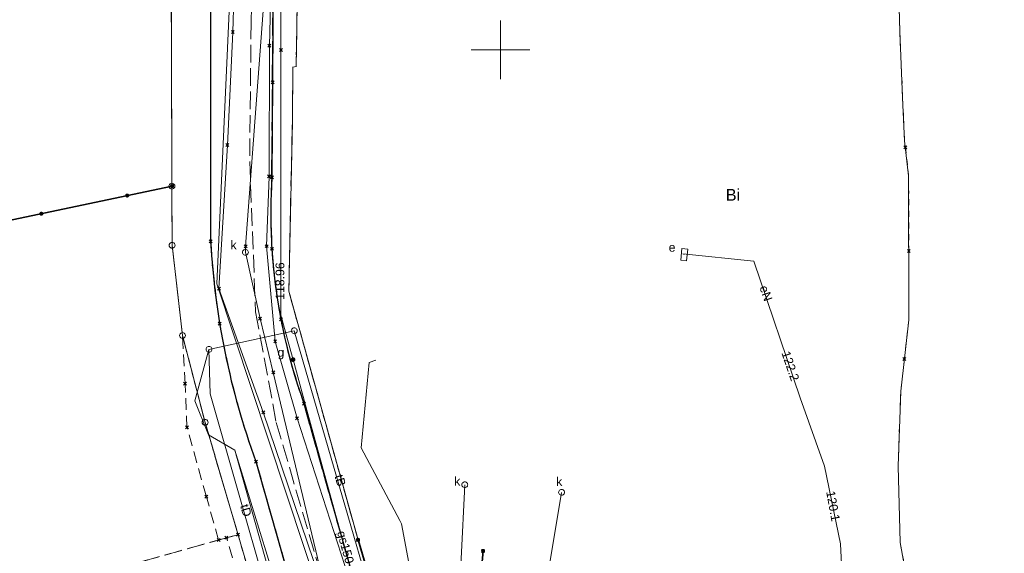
# Model space of a CAD drawing. Extents: x 6472695 to 6473494, y 5822279 to 5823456.
# Tile 37 of 49: x 6473009 to 6473093, y 5822707 to 5822753. Entities that reach past the tile are written whole.
import ezdxf
from ezdxf.enums import TextEntityAlignment as Align

# ---------------------------------------------------------------- set-up
doc = ezdxf.new("R2010")
doc.units = 0
for name, pattern in [('PRZER1-1', [1, 0.5, -0.5]), ('PRZER2-1', [1.5, 1, -0.5]), ('PRZER3-1', [2, 1.5, -0.5])]:
    doc.linetypes.add(name, pattern=pattern)
doc.layers.get('0').update_dxf_attribs({"color": 253, "linetype": 'CONTINUOUS'})
for name, color, linetype, lineweight in [('EGDE', 253, 'CONTINUOUS', 18), ('EGKK', 253, 'CONTINUOUS', 18), ('EGPG', 253, 'CONTINUOUS', 18), ('EGUG', 253, 'CONTINUOUS', 18), ('EGUG_O', 253, 'CONTINUOUS', 18), ('GELULI', 253, 'CONTINUOUS', 18), ('GSPPRB', 253, 'CONTINUOUS', 18), ('GUPPRZ_O', 253, 'CONTINUOUS', 18), ('OTKC', 253, 'CONTINUOUS', 18), ('OTKJ', 7, 'CONTINUOUS', 30), ('OTKK', 7, 'CONTINUOUS', 30), ('OTOO', 253, 'CONTINUOUS', 35), ('Ramka sekcyjna', 253, 'CONTINUOUS', 18), ('SUEP', 253, 'CONTINUOUS', 18), ('SUEP_O', 253, 'CONTINUOUS', 18), ('SUES', 253, 'CONTINUOUS', 18), ('SUES_O', 253, 'CONTINUOUS', 18), ('SUGP', 253, 'CONTINUOUS', 18), ('SUGP_O', 253, 'CONTINUOUS', 18), ('SUGU', 253, 'CONTINUOUS', 18), ('SUGU_O', 253, 'CONTINUOUS', 18), ('SUKP', 253, 'CONTINUOUS', 18), ('SUKS', 253, 'CONTINUOUS', 18), ('SUKS_O', 253, 'CONTINUOUS', 18), ('SUPK', 253, 'CONTINUOUS', 18), ('SUPW', 253, 'CONTINUOUS', 18), ('SUPW_O', 253, 'CONTINUOUS', 18), ('SUTP', 253, 'CONTINUOUS', 18), ('SUTP_O', 253, 'CONTINUOUS', 18), ('SUWP', 253, 'CONTINUOUS', 18)]:
    doc.layers.add(name, color=color, linetype=linetype, lineweight=lineweight)
doc.styles.add('Arial', font='Arial')

# ---------------------------------------------------------------- blocks, each defined once
blk = doc.blocks.new('D_GEPPGD1_2')
blk.add_hatch(color=0).paths.add_polyline_path([(0, -0.045), (0.013906, -0.042798), (0.02645, -0.036406), (0.036406, -0.02645), (0.042798, -0.013906), (0.045, 0), (0.042798, 0.013906), (0.036406, 0.02645), (0.02645, 0.036406), (0.013906, 0.042798), (0, 0.045), (-0.013906, 0.042798), (-0.02645, 0.036406), (-0.036406, 0.02645), (-0.042798, 0.013906), (-0.045, 0), (-0.042798, -0.013906), (-0.036406, -0.02645), (-0.02645, -0.036406), (-0.013906, -0.042798)])
blk = doc.blocks.new('D_GSPPRB0')
at = {"color": 0, "lineweight": 18}
for points in [[(-0.12726, -0.12726), (0.12726, 0.12726)], [(-0.12726, 0.12726), (0.12726, -0.12726)]]:
    blk.add_lwpolyline(points, dxfattribs=at)
blk = doc.blocks.new('D_GUPIKP1_1')
at = {"color": 0}
blk.add_lwpolyline([(0, 0.25), (0.064705, 0.241481), (0.125, 0.216506), (0.176777, 0.176777), (0.216506, 0.125), (0.241481, 0.064705), (0.25, 0), (0.241481, -0.064705), (0.216506, -0.125), (0.176777, -0.176777), (0.125, -0.216506), (0.064705, -0.241481), (0, -0.25), (-0.064705, -0.241481), (-0.125, -0.216506), (-0.176777, -0.176777), (-0.216506, -0.125), (-0.241481, -0.064705), (-0.25, 0), (-0.241481, 0.064705), (-0.216506, 0.125), (-0.176777, 0.176777), (-0.125, 0.216506), (-0.064705, 0.241481)], close=True, dxfattribs=at)
blk = doc.blocks.new('D_GUPIWZ1_1')
at = {"color": 0}
blk.add_lwpolyline([(0, 0.25), (0.064705, 0.241481), (0.125, 0.216506), (0.176777, 0.176777), (0.216506, 0.125), (0.241481, 0.064705), (0.25, 0), (0.241481, -0.064705), (0.216506, -0.125), (0.176777, -0.176777), (0.125, -0.216506), (0.064705, -0.241481), (0, -0.25), (-0.064705, -0.241481), (-0.125, -0.216506), (-0.176777, -0.176777), (-0.216506, -0.125), (-0.241481, -0.064705), (-0.25, 0), (-0.241481, 0.064705), (-0.216506, 0.125), (-0.176777, 0.176777), (-0.125, 0.216506), (-0.064705, 0.241481)], close=True, dxfattribs=at)
blk = doc.blocks.new('D_GUPGUT1')
blk.add_hatch(color=0).paths.add_polyline_path([(-0.2, 0), (-0.193185, -0.051764), (-0.173205, -0.1), (-0.141421, -0.141421), (-0.1, -0.173205), (-0.051764, -0.193185), (0, -0.2), (0.051764, -0.193185), (0.1, -0.173205), (0.141421, -0.141421), (0.173205, -0.1), (0.193185, -0.051764), (0.2, 0), (0.193185, 0.051764), (0.173205, 0.1), (0.141421, 0.141421), (0.1, 0.173205), (0.051764, 0.193185), (0, 0.2), (-0.051764, 0.193185), (-0.1, 0.173205), (-0.141421, 0.141421), (-0.173205, 0.1), (-0.193185, 0.051764)])
blk = doc.blocks.new('D_GEPPGD1_1')
at = {"color": 0}
blk.add_lwpolyline([(0, 0.25), (0.077254, 0.237764), (0.146946, 0.202254), (0.202254, 0.146946), (0.237764, 0.077254), (0.25, 0), (0.237764, -0.077254), (0.202254, -0.146946), (0.146946, -0.202254), (0.077254, -0.237764), (0, -0.25), (-0.077254, -0.237764), (-0.146946, -0.202254), (-0.202254, -0.146946), (-0.237764, -0.077254), (-0.25, 0), (-0.237764, 0.077254), (-0.202254, 0.146946), (-0.146946, 0.202254), (-0.077254, 0.237764)], close=True, dxfattribs=at)
blk = doc.blocks.new('D_GUPKSD1_1')
at = {"color": 0}
blk.add_lwpolyline([(0, 0.25), (0.064705, 0.241481), (0.125, 0.216506), (0.176777, 0.176777), (0.216506, 0.125), (0.241481, 0.064705), (0.25, 0), (0.241481, -0.064705), (0.216506, -0.125), (0.176777, -0.176777), (0.125, -0.216506), (0.064705, -0.241481), (0, -0.25), (-0.064705, -0.241481), (-0.125, -0.216506), (-0.176777, -0.176777), (-0.216506, -0.125), (-0.241481, -0.064705), (-0.25, 0), (-0.241481, 0.064705), (-0.216506, 0.125), (-0.176777, 0.176777), (-0.125, 0.216506), (-0.064705, 0.241481)], close=True, dxfattribs=at)
blk = doc.blocks.new('D_GUPESE1')
at = {"color": 0}
blk.add_lwpolyline([(-0.5, -0.25), (-0.5, 0.25), (0.5, 0.25), (0.5, -0.25)], close=True, dxfattribs=at)
blk = doc.blocks.new('D_GSLKOG1')
blk.add_hatch(color=0).paths.add_polyline_path([(-0.175, 0), (-0.169037, -0.045293), (-0.151554, -0.0875), (-0.123744, -0.123744), (-0.0875, -0.151554), (-0.045293, -0.169037), (0, -0.175), (0.045293, -0.169037), (0.0875, -0.151554), (0.123744, -0.123744), (0.151554, -0.0875), (0.169037, -0.045293), (0.175, 0), (0.169037, 0.045293), (0.151554, 0.0875), (0.123744, 0.123744), (0.0875, 0.151554), (0.045293, 0.169037), (0, 0.175), (-0.045293, 0.169037), (-0.0875, 0.151554), (-0.123744, 0.123744), (-0.151554, 0.0875), (-0.169037, 0.045293)])
blk = doc.blocks.new('D_KOLO')
blk.add_hatch(color=0).paths.add_polyline_path([(-0.175, 0), (-0.169037, -0.045293), (-0.151554, -0.0875), (-0.123744, -0.123744), (-0.0875, -0.151554), (-0.045293, -0.169037), (0, -0.175), (0.045293, -0.169037), (0.0875, -0.151554), (0.123744, -0.123744), (0.151554, -0.0875), (0.169037, -0.045293), (0.175, 0), (0.169037, 0.045293), (0.151554, 0.0875), (0.123744, 0.123744), (0.0875, 0.151554), (0.045293, 0.169037), (0, 0.175), (-0.045293, 0.169037), (-0.0875, 0.151554), (-0.123744, 0.123744), (-0.151554, 0.0875), (-0.169037, 0.045293)])

msp = doc.modelspace()

# ---------------------------------------------------------------- linework, layer by layer
at = {"layer": 'EGDE', "linetype": 'Continuous'}
for points in [[(6473083.144, 5822786.562), (6473084.12, 5822751.614), (6473084.373, 5822745.897), (6473084.544, 5822742.235), (6473084.886, 5822739.231), (6473084.916, 5822726.93), (6473084.211, 5822720.805), (6473083.985, 5822714.401), (6473084.169, 5822707.885), (6473085.221, 5822702.048), (6473043.572, 5822688.83), (6473037.829, 5822708.103), (6473031.909, 5822729.366), (6473032.212, 5822743.834), (6473032.26, 5822748.527), (6473032.537, 5822748.572), (6473032.873, 5822769.372)], [(6473032.873, 5822769.372), (6473032.537, 5822748.572), (6473032.26, 5822748.527), (6473032.212, 5822743.834), (6473031.909, 5822729.366), (6473037.829, 5822708.103), (6473043.572, 5822688.83), (6473036.979, 5822676.431), (6473024.755, 5822718.152), (6473022.826, 5822725.573), (6473021.934, 5822733.29), (6473021.917, 5822738.342), (6473021.873, 5822751.629), (6473021.856, 5822756.527)]]:
    msp.add_lwpolyline(points, dxfattribs=at)
msp.add_lwpolyline([(6472983.712, 5822683.306), (6472974.436, 5822728.319), (6472999.59, 5822733.629), (6473021.917, 5822738.342), (6473021.934, 5822733.29), (6473022.826, 5822725.573), (6473024.755, 5822718.152), (6473036.979, 5822676.431), (6473019.754, 5822666.385), (6473006.856, 5822688.422)], close=True, dxfattribs=at)
at = {"layer": 'EGKK', "linetype": 'PRZER3-1'}
msp.add_lwpolyline([(6472993.723, 5822762.04), (6472995.914, 5822762.502), (6473022.067, 5822767.887), (6473021.856, 5822756.527), (6473021.873, 5822751.629), (6473021.917, 5822738.342), (6473021.934, 5822733.29), (6473022.826, 5822725.573), (6473024.755, 5822718.152), (6473027.571, 5822708.54), (6473026.58, 5822708.278), (6473015.558, 5822705.186), (6473012.786, 5822704.409), (6473014.184, 5822699.902), (6473006.856, 5822688.422), (6472983.712, 5822683.306), (6472974.436, 5822728.319), (6472971.81, 5822741.062), (6472968.58, 5822756.733)], close=True, dxfattribs=at)
at = {"layer": 'EGUG', "linetype": 'PRZER1-1'}
for points in [[(6473083.144, 5822786.562), (6473084.12, 5822751.614), (6473084.373, 5822745.897), (6473084.544, 5822742.235), (6473084.61, 5822741.658), (6473084.886, 5822739.231), (6473084.902, 5822732.81), (6473084.916, 5822726.93), (6473084.53, 5822723.579), (6473084.211, 5822720.805), (6473083.985, 5822714.401), (6473084.169, 5822707.885), (6473085.221, 5822702.048), (6473043.572, 5822688.83), (6473037.829, 5822708.103), (6473031.909, 5822729.366), (6473032.212, 5822743.834), (6473032.26, 5822748.527), (6473032.537, 5822748.572), (6473032.873, 5822769.372)], [(6473032.873, 5822769.372), (6473032.537, 5822748.572), (6473032.26, 5822748.527), (6473032.212, 5822743.834), (6473031.909, 5822729.366), (6473037.829, 5822708.103), (6473043.572, 5822688.83), (6473036.979, 5822676.431), (6473027.571, 5822708.54), (6473024.755, 5822718.152), (6473022.826, 5822725.573), (6473021.934, 5822733.29), (6473021.917, 5822738.342), (6473021.873, 5822751.629), (6473021.856, 5822756.527)]]:
    msp.add_lwpolyline(points, dxfattribs=at)
for points in [[(6472993.723, 5822762.04), (6472995.914, 5822762.502), (6473022.067, 5822767.887), (6473021.856, 5822756.527), (6473021.873, 5822751.629), (6473021.917, 5822738.342), (6473021.934, 5822733.29), (6473022.826, 5822725.573), (6473024.755, 5822718.152), (6473027.571, 5822708.54), (6473026.58, 5822708.278), (6473015.558, 5822705.186), (6473012.786, 5822704.409), (6473014.184, 5822699.902), (6473006.856, 5822688.422), (6472983.712, 5822683.306), (6472974.436, 5822728.319), (6472971.81, 5822741.062), (6472968.58, 5822756.733)], [(6473019.754, 5822666.385), (6473006.856, 5822688.422), (6473014.184, 5822699.902), (6473012.786, 5822704.409), (6473015.558, 5822705.186), (6473026.58, 5822708.278), (6473027.571, 5822708.54), (6473036.979, 5822676.431)]]:
    msp.add_lwpolyline(points, close=True, dxfattribs=at)
at = {"layer": 'GELULI', "linetype": 'PRZER3-1'}
msp.add_lwpolyline([(6473100.739, 5822866.107), (6473088.661, 5822856.13), (6473073.684, 5822844.052), (6473058.939, 5822832.205), (6473053.646, 5822827.542), (6473047.974, 5822822.249), (6473043.185, 5822816.073), (6473037.514, 5822807.125), (6473031.969, 5822792.254), (6473029.322, 5822775.618), (6473028.692, 5822752.428), (6473028.566, 5822740.455), (6473029.07, 5822727.6), (6473030.834, 5822718.148), (6473037.262, 5822696.219), (6473041.028, 5822684.045)], dxfattribs=at)
at = {"layer": 'OTKC', "linetype": 'PRZER2-1'}
for points in [[(6473032.873, 5822769.372), (6473032.537, 5822748.572), (6473032.26, 5822748.527), (6473032.212, 5822743.834), (6473031.909, 5822729.366), (6473037.829, 5822708.103), (6473043.572, 5822688.83), (6473042.132, 5822688.406), (6473041.321, 5822691.025), (6473033.208, 5822719.76, -0.039091), (6473031.23, 5822726.951, -0.063363), (6473030.462, 5822739.101), (6473030.523, 5822747.233), (6473030.594, 5822761.843, -0.015676)], [(6473025.23, 5822752.911), (6473025.23, 5822733.626, 0.073766), (6473029.097, 5822714.792), (6473032.136, 5822704.061)]]:
    msp.add_lwpolyline(points, format="xyb", dxfattribs=at)
msp.add_lwpolyline([(6473028, 5822703.712), (6473026.58, 5822708.278), (6473025.906, 5822708.089), (6473024.866, 5822711.796), (6473023.205, 5822717.717), (6473023.05, 5822721.455), (6473022.826, 5822725.573), (6473021.954, 5822733.111), (6473021.934, 5822733.29), (6473021.917, 5822738.342), (6473021.856, 5822756.527)], dxfattribs=at)
at = {"layer": 'OTKJ', "linetype": 'PRZER3-1'}
for points in [[(6473097.839, 5822868.116), (6473081.368, 5822854.566), (6473071.767, 5822846.784), (6473058.186, 5822835.681, 0.009108), (6473054.835, 5822832.969, 0.04524), (6473046.995, 5822825.758, 0.018791), (6473041.661, 5822818.931, 0.023371), (6473035.855, 5822810.063, 0.016622), (6473033.839, 5822806.5, 0.041028), (6473030.229, 5822798.141, 0.014358), (6473028.597, 5822792.261, 0.018204), (6473026.954, 5822784.312, 0.018501), (6473025.991, 5822777.245, 0.006063), (6473025.585, 5822771.191, 0.017148), (6473025.23, 5822752.911), (6473025.23, 5822733.626, 0.073766), (6473029.097, 5822714.792), (6473032.136, 5822704.061), (6473034.903, 5822694.264), (6473039.508, 5822678.329)], [(6473045.271, 5822681.604, -0.062837), (6473042.315, 5822687.814), (6473042.132, 5822688.406), (6473041.321, 5822691.025), (6473033.208, 5822719.76, -0.039091), (6473031.23, 5822726.951, -0.063363), (6473030.462, 5822739.101), (6473030.523, 5822747.233), (6473030.594, 5822761.843, -0.015676), (6473030.675, 5822769.904, -0.021379), (6473031.304, 5822778.35, -0.028868), (6473033.342, 5822789.817, -0.04945), (6473035.805, 5822798.445, -0.029604), (6473039.903, 5822806.775), (6473046.4, 5822816.64, -0.096485), (6473058.46, 5822829.18), (6473065.209, 5822834.794), (6473078.97, 5822845.9), (6473087.52, 5822852.941), (6473094.107, 5822858.288), (6473099.307, 5822862.604)]]:
    msp.add_lwpolyline(points, format="xyb", dxfattribs=at)
at = {"layer": 'OTKK', "linetype": 'Continuous'}
for points in [[(6473097.839, 5822868.116), (6473081.368, 5822854.566), (6473071.767, 5822846.784), (6473068.084, 5822843.769), (6473058.186, 5822835.681), (6473054.835, 5822832.969, 0.04462), (6473046.995, 5822825.758, 0.02467), (6473041.661, 5822818.931, 0.018512), (6473035.855, 5822810.063), (6473033.839, 5822806.5, 0.041028), (6473030.229, 5822798.141, 0.014358), (6473028.597, 5822792.261, 0.018204), (6473026.954, 5822784.312, 0.018501), (6473025.991, 5822777.245, 0.006063), (6473025.585, 5822771.191, 0.017148), (6473025.23, 5822752.911), (6473025.23, 5822733.626, 0.073766), (6473029.097, 5822714.792), (6473032.136, 5822704.061), (6473034.903, 5822694.264), (6473039.508, 5822678.329)], [(6473046.4, 5822816.64), (6473039.903, 5822806.775, 0.015057), (6473037.695, 5822802.598, 0.025101), (6473035.805, 5822798.445, 0.022233), (6473033.342, 5822789.817, 0.029411), (6473031.304, 5822778.35, 0.032155), (6473030.594, 5822761.843), (6473030.523, 5822747.233), (6473030.462, 5822739.101, 0.031726), (6473030.462, 5822732.987, 0.071055), (6473033.208, 5822719.76), (6473041.321, 5822691.025), (6473042.315, 5822687.814)]]:
    msp.add_lwpolyline(points, format="xyb", dxfattribs=at)
at = {"layer": 'OTOO', "linetype": 'Continuous'}
for points in [[(6472977.807, 5822729.04), (6472999.59, 5822733.63), (6473021.933, 5822738.353)], [(6473037.829, 5822708.103), (6473042.453, 5822692.497), (6473043.558, 5822688.924), (6473046.517, 5822689.735), (6473046.622, 5822690.725)], [(6473046.622, 5822690.725), (6473047.426, 5822695.807), (6473047.538, 5822696.935), (6473047.988, 5822701.007), (6473048.084, 5822701.975), (6473048.425, 5822706.219), (6473048.519, 5822707.156)]]:
    msp.add_lwpolyline(points, dxfattribs=at)
at = {"layer": 'Ramka sekcyjna', "linetype": 'Continuous', "flags": 128}
for points in [[(6473050, 5822750), (6473050, 5822752.5)], [(6473052.5, 5822750), (6473047.5, 5822750)], [(6473052.5, 5822750), (6473047.5, 5822750)], [(6473050, 5822750), (6473050, 5822747.5)]]:
    msp.add_lwpolyline(points, dxfattribs=at)
at = {"layer": 'SUEP', "linetype": 'Continuous'}
msp.add_lwpolyline([(6473085.362, 5822700.186), (6473079.521, 5822698.474), (6473079.073, 5822707.749), (6473077.684, 5822714.406), (6473075.621, 5822720.255), (6473071.654, 5822731.92), (6473065.584, 5822732.551), (6473065.707, 5822732.493)], dxfattribs=at)
at = {"layer": 'SUGP', "linetype": 'Continuous'}
msp.add_lwpolyline([(6473043.987, 5822680.821), (6473043.789, 5822681.545), (6473043.14, 5822683.909), (6473042.981, 5822684.487), (6473039.819, 5822696.018), (6473033.547, 5822718.886), (6473032.277, 5822723.517), (6473032.224, 5822723.71), (6473031.232, 5822727.328), (6473031.241, 5822749.988), (6473031.249, 5822768.236)], dxfattribs=at)
at = {"layer": 'SUKP', "linetype": 'Continuous'}
for points in [[(6473038.949, 5822687.383), (6473030.584, 5822722.416), (6473029.455, 5822727.017), (6473028.204, 5822732.695), (6473028.21, 5822733.199), (6473031.898, 5822782.664), (6473033.05, 5822799.94), (6473040.845, 5822810.144), (6473056.42, 5822832.44), (6473059.285, 5822834.167), (6473063.766, 5822837.993), (6473079.873, 5822851.939), (6473084.797, 5822856.288), (6473092.716, 5822863.2), (6473106.067, 5822874.667), (6473110.567, 5822884.151)], [(6473046.954, 5822712.814), (6473046.02, 5822693.836), (6473046.173, 5822693.11)], [(6473055.224, 5822712.166), (6473052.495, 5822695.714), (6473062.369, 5822678.864)]]:
    msp.add_lwpolyline(points, dxfattribs=at)
at = {"layer": 'SUTP', "linetype": 'Continuous'}
for points in [[(6473025.084, 5822724.389), (6473032.372, 5822725.981), (6473043.269, 5822688.421)], [(6473032.372, 5822725.981), (6473043.269, 5822688.421)], [(6473025.084, 5822724.389), (6473023.882, 5822719.995), (6473025.034, 5822717.079), (6473027.308, 5822715.766), (6473032.221, 5822699.764), (6473033.569, 5822698.341), (6473034.842, 5822694.21), (6473037.03, 5822686.88), (6473039.04, 5822679.495), (6473038.429, 5822674.997), (6473038.251, 5822673.523), (6473043.061, 5822664.031), (6473022.701, 5822651.74), (6473011.786, 5822645.205), (6472997.101, 5822636.08), (6472996.692, 5822635.742)], [(6473025.084, 5822724.389), (6473023.882, 5822719.995), (6473025.034, 5822717.079), (6473027.308, 5822715.766), (6473031.866, 5822699.561), (6473033.14, 5822698.193), (6473038.593, 5822679.828), (6473037.641, 5822673.757)], [(6473025.084, 5822724.389), (6473025.178, 5822720.59), (6473034.655, 5822687.514), (6473036.309, 5822681.429)], [(6473044.56, 5822684.72), (6473045.31, 5822684.87), (6473045.61, 5822683.66), (6473044.86, 5822683.48), (6473044.56, 5822684.72), (6473044.951, 5822684.798), (6473044.54, 5822687.71), (6473042.51, 5822700.47), (6473042.26, 5822705.69), (6473041.53, 5822709.46), (6473041.41, 5822709.76), (6473038.09, 5822715.96), (6473038.79, 5822723.26), (6473039.336, 5822723.479)]]:
    msp.add_lwpolyline(points, dxfattribs=at)
at = {"layer": 'SUWP', "linetype": 'Continuous'}
for points in [[(6473043.235, 5822679.597), (6473040.308, 5822688.148), (6473035.114, 5822703.145), (6473029.726, 5822719.011), (6473025.932, 5822729.588), (6473026.662, 5822741.865), (6473027.125, 5822751.521), (6473027.392, 5822760.424), (6473027.854, 5822770.735), (6473028.195, 5822777.329), (6473030.407, 5822789.436), (6473031.745, 5822797.782), (6473033.374, 5822806.561), (6473044.168, 5822816.724), (6473051.199, 5822823.27), (6473074.937, 5822844.223), (6473087.943, 5822855.369), (6473099.91, 5822865.861), (6473106.526, 5822872.997), (6473112.753, 5822887.31), (6473113.406, 5822890.934), (6473116.525, 5822909.355), (6473117.886, 5822917.692)], [(6473059.233, 5822669.937), (6473042.676, 5822679.675), (6473037.643, 5822694.108), (6473025.765, 5822729.987), (6473027.868, 5822776.622), (6473033.129, 5822807.212), (6473050.796, 5822823.748), (6473074.619, 5822844.548), (6473099.726, 5822866.162), (6473106.636, 5822873.528), (6473112.753, 5822887.31)], [(6473046.392, 5822675.375), (6473044.075, 5822681.744), (6473041.188, 5822691.939), (6473039.842, 5822696.208), (6473032.623, 5822718.506), (6473030.745, 5822725.075), (6473030.01, 5822733.216), (6473030.227, 5822739.183), (6473030.255, 5822750.348), (6473030.373, 5822755.103)]]:
    msp.add_lwpolyline(points, dxfattribs=at)

# ---------------------------------------------------------------- block references
at = {"layer": 'EGPG', "linetype": 'Continuous'}
for name, p in [('D_GEPPGD1_2', (6473021.873, 5822751.629)), ('D_GEPPGD1_2', (6473084.12, 5822751.614)), ('D_GEPPGD1_2', (6473032.26, 5822748.527)), ('D_GEPPGD1_2', (6473032.537, 5822748.572)), ('D_GEPPGD1_2', (6473084.373, 5822745.897)), ('D_GEPPGD1_2', (6473032.212, 5822743.834)), ('D_GEPPGD1_2', (6473084.544, 5822742.235)), ('D_GEPPGD1_2', (6473084.886, 5822739.231)), ('D_GEPPGD1_1', (6473021.917, 5822738.342)), ('D_GEPPGD1_1', (6473021.934, 5822733.29)), ('D_GEPPGD1_2', (6473031.909, 5822729.366)), ('D_GEPPGD1_2', (6473084.916, 5822726.93)), ('D_GEPPGD1_1', (6473022.826, 5822725.573)), ('D_GEPPGD1_2', (6473084.211, 5822720.805)), ('D_GEPPGD1_1', (6473024.755, 5822718.152)), ('D_GEPPGD1_2', (6473083.985, 5822714.401)), ('D_GEPPGD1_2', (6473037.829, 5822708.103)), ('D_GEPPGD1_2', (6473084.169, 5822707.885))]:
    msp.add_blockref(name, p, dxfattribs=at)
at = {"layer": 'GSPPRB', "linetype": 'Continuous'}
for p in [(6473027.125, 5822751.521), (6473030.255, 5822750.348), (6473031.241, 5822749.988), (6473030.523, 5822747.233), (6473026.662, 5822741.865), (6473084.61, 5822741.658), (6473030.227, 5822739.183), (6473030.462, 5822739.101), (6473025.23, 5822733.626), (6473028.21, 5822733.199), (6473030.01, 5822733.216), (6473030.462, 5822732.987), (6473084.902, 5822732.81), (6473025.932, 5822729.588), (6473029.455, 5822727.017), (6473031.23, 5822726.951), (6473026.003, 5822726.584), (6473030.745, 5822725.075), (6473084.53, 5822723.579), (6473030.584, 5822722.416), (6473023.05, 5822721.455), (6473033.208, 5822719.76), (6473029.726, 5822719.011), (6473032.623, 5822718.506), (6473023.205, 5822717.717), (6473029.097, 5822714.792), (6473024.866, 5822711.796), (6473026.58, 5822708.278), (6473027.571, 5822708.54), (6473025.906, 5822708.089), (6473037.829, 5822708.103), (6473048.519, 5822707.156)]:
    msp.add_blockref('D_GSPPRB0', p, dxfattribs=at)
at = {"layer": 'OTOO', "linetype": 'Continuous'}
for name, p, rotation in [('D_GSLKOG1', (6473021.933, 5822738.353), 11.93582206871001), ('D_KOLO', (6473018.099, 5822737.543), 11.93582206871), ('D_KOLO', (6473018.099, 5822737.543), 11.93582206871), ('D_KOLO', (6473010.762, 5822735.991), 11.93582206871), ('D_KOLO', (6473010.762, 5822735.991), 11.93582206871), ('D_GSLKOG1', (6473037.829, 5822708.103), 286.5043613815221), ('D_GSLKOG1', (6473048.519, 5822707.156), 84.27124460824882)]:
    msp.add_blockref(name, p, dxfattribs=dict(at, rotation=rotation))
at = {"layer": 'SUES', "linetype": 'Continuous', "rotation": 263.9321393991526}
msp.add_blockref('D_GUPESE1', (6473065.707, 5822732.493), dxfattribs=at)
at = {"layer": 'SUGU', "linetype": 'Continuous', "rotation": 105.3370251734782}
msp.add_blockref('D_GUPGUT1', (6473032.277, 5822723.517), dxfattribs=at)
at = {"layer": 'SUKS', "linetype": 'Continuous'}
for p in [(6473046.954, 5822712.814), (6473055.224, 5822712.166)]:
    msp.add_blockref('D_GUPKSD1_1', p, dxfattribs=at)
at = {"layer": 'SUPK', "linetype": 'Continuous'}
for p in [(6473032.372, 5822725.981), (6473025.084, 5822724.389)]:
    msp.add_blockref('D_GUPIKP1_1', p, dxfattribs=at)
at = {"layer": 'SUPW', "linetype": 'Continuous', "rotation": 269.9999974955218}
msp.add_blockref('D_GUPIWZ1_1', (6473028.204, 5822732.695), dxfattribs=at)

# ---------------------------------------------------------------- texts
at = {"layer": 'EGUG_O', "linetype": 'Continuous', "style": 'Arial'}
msp.add_text('Bi', height=1, dxfattribs=at).set_placement((6473069.872, 5822737.106, 10.8), align=Align.CENTER)
at = {"layer": 'GUPPRZ_O', "linetype": 'Continuous', "style": 'Arial'}
for s, rotation, p in [('118.96', 89.97571, (6473031.526, 5822728.631, 10.8)), ('122.2', 288.78296, (6473074.007, 5822724.089, 10.8)), ('120.1', 280.20553, (6473077.835, 5822712.218, 10.8))]:
    msp.add_text(s, height=0.75, rotation=rotation, dxfattribs=at).set_placement(p)
at = {"layer": 'SUEP_O', "linetype": 'Continuous', "style": 'Arial'}
msp.add_text('eN', height=0.75, rotation=288.78296, dxfattribs=at).set_placement((6473072.344, 5822729.066, 10.8), align=Align.CENTER)
at = {"layer": 'SUES_O', "linetype": 'Continuous', "style": 'Arial'}
msp.add_text('e', height=0.75, dxfattribs=at).set_placement((6473064.957, 5822732.743, 10.8), align=Align.RIGHT)
at = {"layer": 'SUGP_O', "linetype": 'Continuous', "style": 'Arial'}
msp.add_text('gs150', height=0.75, rotation=285.33736, dxfattribs=at).set_placement((6473036.4, 5822707.374, 10.8), align=Align.CENTER)
at = {"layer": 'SUGU_O', "linetype": 'Continuous', "style": 'Arial'}
msp.add_text('g', height=0.75, dxfattribs=at).set_placement((6473031.527, 5822723.767, 10.8), align=Align.RIGHT)
at = {"layer": 'SUKS_O', "linetype": 'Continuous', "style": 'Arial'}
for p in [(6473046.564, 5822712.747, 10.8), (6473055.286, 5822712.715, 10.8)]:
    msp.add_text('k', height=0.75, dxfattribs=at).set_placement(p, align=Align.RIGHT)
at = {"layer": 'SUPW_O', "linetype": 'Continuous', "style": 'Arial'}
msp.add_text('k', height=0.75, dxfattribs=at).set_placement((6473027.454, 5822732.945, 10.8), align=Align.RIGHT)
at = {"layer": 'SUTP_O', "linetype": 'Continuous', "style": 'Arial'}
for s, rotation, p in [('tB', 286.11493, (6473035.949, 5822713.086, 10.8)), ('tD', 286.07643, (6473027.89, 5822710.517, 10.8))]:
    msp.add_text(s, height=0.75, rotation=rotation, dxfattribs=at).set_placement(p, align=Align.CENTER)

doc.saveas('drawing.dxf')
